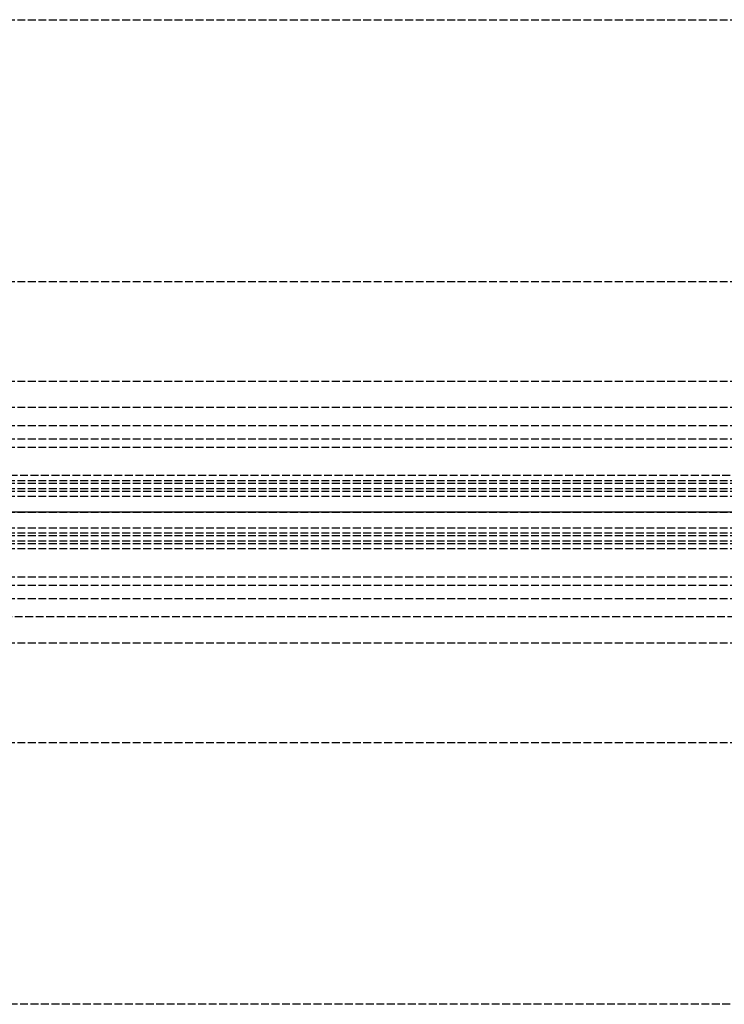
# Model space of a CAD drawing. Header units: millimetres. Extents: x 0 to 2050, y -94 to 94.
# Tile 8 of 11: x 134 to 269, y -94 to 94. Entities that reach past the tile are written whole.
import ezdxf

# ---------------------------------------------------------------- set-up
doc = ezdxf.new("R2010")
doc.units = ezdxf.units.MM
doc.header["$LTSCALE"] = 10
doc.linetypes.add('ALLCAD_Strich', pattern=[0.2, 0.15, -0.05])
doc.layers.add('BESCH_KONT_sich_schn_ansi_2d', color=40, linetype='Continuous')
doc.layers.add('BESCH_KONT_sich_schn_grun_2d', color=10, linetype='Continuous')

msp = doc.modelspace()

# ---------------------------------------------------------------- linework, layer by layer
at = {"layer": 'BESCH_KONT_sich_schn_ansi_2d', "linetype": 'ALLCAD_Strich'}
for p, q in [((0, 0, 2368), (2050, 0, 2368)), ((2050, 0, 2418), (0, 0, 2418)), ((0, 0, 2335), (995, 0, 2335)), ((0, 0, 7), (995, 0, 7)), ((995, 0, 2331), (0, 0, 2331)), ((0, 0, 2337), (2050, 0, 2337)), ((2050, 0, 2338.5), (0, 0, 2338.5)), ((0, 0, 2365.5), (2050, 0, 2365.5)), ((0, 0, 2339.5), (2050, 0, 2339.5)), ((0, 0, 2363.5), (2050, 0, 2363.5)), ((0, 0, 2363), (2050, 0, 2363)), ((0, 0, 22), (1055, 0, 22))]:
    msp.add_line(p, q, dxfattribs=at)
at = {"layer": 'BESCH_KONT_sich_schn_grun_2d', "linetype": 'ALLCAD_Strich'}
for p, q in [((0, 94), (2050, 94)), ((0, 44), (2050, 44)), ((0, 25), (2050, 25)), ((0, 20), (1055, 20)), ((0, 16.5), (2050, 16.5)), ((0, 14), (2050, 14)), ((0, 12.38), (2050, 12.38)), ((2050, 7), (0, 7)), ((0, 6), (2050, 6)), ((0, 5.5), (2050, 5.5)), ((0, 4.5), (2050, 4.5)), ((0, 4), (2050, 4)), ((30, 3), (1055, 3)), ((30, -3), (1055, -3)), ((0, -4), (2050, -4)), ((0, -4.5), (2050, -4.5)), ((0, -5.5), (2050, -5.5)), ((0, -6), (2050, -6)), ((0, -7), (2050, -7)), ((0, -12.38), (2050, -12.38)), ((0, -14), (2050, -14)), ((0, -16.5), (2050, -16.5)), ((1055, -20), (0, -20)), ((0, -25), (2050, -25)), ((0, -44), (2050, -44)), ((2050, -94), (0, -94))]:
    msp.add_line(p, q, dxfattribs=at)

doc.saveas('drawing.dxf')
